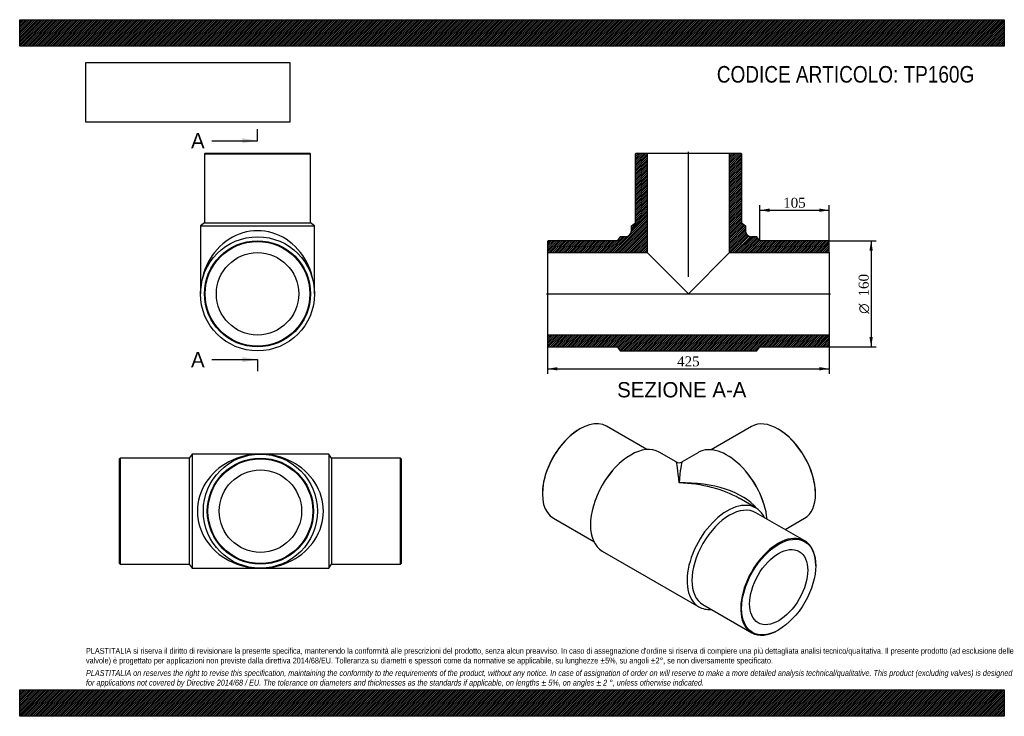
# Model space of a CAD drawing. Header units: millimetres. Extents: x 0 to 1485, y 0 to 1050.
import ezdxf
from ezdxf.enums import TextEntityAlignment as Align
from ezdxf.lldxf.tags import DXFTag

# ---------------------------------------------------------------- set-up
doc = ezdxf.new("R2010")
doc.units = ezdxf.units.MM
doc.header["$LTSCALE"] = 5
for name, color, linetype in [('Default', 7, 'Continuous'), ('DV4_Default', 7, 'Continuous'), ('TP160G', 7, 'Continuous')]:
    doc.layers.add(name, color=color, linetype=linetype)
doc.styles.add('SEACAD_Solid_Edge_ANSI', font='seans.ttf')
doc.styles.add('SEACAD_Solid_Edge_ANSI1_Symbols', font='semeca1.ttf')
doc.styles.add('SEACAD_Times_New_Roman', font='times.ttf')
tags = doc.linetypes.add('CENTER2', pattern=[28.575, 19.05, -3.175, 3.175, -3.175]).pattern_tags.tags
tags[10:11] = [DXFTag(74, 4), DXFTag(75, 0), DXFTag(340, '0'), DXFTag(46, 0.0), DXFTag(50, 0.0), DXFTag(44, 0.0), DXFTag(45, 0.0)]
tags[8:9] = [DXFTag(74, 4), DXFTag(75, 0), DXFTag(340, '0'), DXFTag(46, 0.0), DXFTag(50, 0.0), DXFTag(44, 0.0), DXFTag(45, 0.0)]
tags[6:7] = [DXFTag(74, 4), DXFTag(75, 0), DXFTag(340, '0'), DXFTag(46, 0.0), DXFTag(50, 0.0), DXFTag(44, 0.0), DXFTag(45, 0.0)]
tags[4:5] = [DXFTag(74, 4), DXFTag(75, 0), DXFTag(340, '0'), DXFTag(46, 0.0), DXFTag(50, 0.0), DXFTag(44, 0.0), DXFTag(45, 0.0)]
doc.dimstyles.new('ANSImm', dxfattribs={"dimtxt": 15, "dimasz": 15, "dimexe": 7.5, "dimexo": 0, "dimgap": 3.75, "dimtad": 1, "dimdsep": 46, "dimtxsty": 'SEACAD_Times_New_Roman', "dimblk1": '_SE_FILLED', "dimblk2": '_SE_FILLED', "dimsah": 1, "dimcen": 7.5, "dimazin": 0, "dimtfac": 0.85, "dimtdec": 3, "dimtofl": 0, "dimtmove": 0, "dimatfit": 3, "dimfxl": 1, "dimarcsym": 0})
picture_1 = doc.add_image_def('image1.jpg', size_in_pixel=(4302, 1260))

# ---------------------------------------------------------------- blocks, each defined once
blk = doc.blocks.new('SE')
at = {"layer": 'TP160G', "color": 7, "linetype": 'Continuous'}
for p, q in [((151.5, 389.2), (150.5, 388.2)), ((150.5, 230.2), (150.5, 388.2)), ((151.5, 389.2), (151.5, 229.2)), ((255.5, 389.2), (151.5, 389.2)), ((260, 395.2), (255.5, 389.2)), ((255.5, 389.2), (255.5, 229.2)), ((260, 395.2), (260, 223.2)), ((363, 395.2), (260, 395.2)), ((466, 395.2), (363, 395.2)), ((466, 395.2), (466, 223.2)), ((470.5, 389.2), (466, 395.2)), ((470.5, 389.2), (470.5, 229.2)), ((574.5, 389.2), (470.5, 389.2)), ((574.5, 229.2), (574.5, 389.2)), ((575.5, 388.2), (574.5, 389.2)), ((575.5, 388.2), (575.5, 230.2)), ((150.5, 230.2), (151.5, 229.2)), ((151.5, 229.2), (255.5, 229.2)), ((255.5, 229.2), (260, 223.2)), ((260, 223.2), (363, 223.2)), ((363, 223.2), (466, 223.2)), ((466, 223.2), (470.5, 229.2)), ((470.5, 229.2), (574.5, 229.2)), ((574.5, 229.2), (575.5, 230.2))]:
    blk.add_line(p, q, dxfattribs=at)
for radius in [86, 80, 79, 62.1]:
    blk.add_circle((363, 309.2), radius, dxfattribs=at)
for major_axis in [(95, 0), (-95, 0)]:
    blk.add_ellipse((363, 309.2), major_axis=major_axis, ratio=0.905263, start_param=1.570796, end_param=4.712389, dxfattribs=at)
blk = doc.blocks.new('SE1')
at = {"layer": 'TP160G', "color": 7, "linetype": 'Continuous'}
for p, q in [((844.9, 433.2), (844.2, 432.8)), ((945.9, 402), (884.9, 437.2)), ((1103.7, 436.9), (1042.7, 401.8)), ((1144.4, 432.6), (1143.7, 433)), ((990, 383.4), (964.6, 398.1)), ((1023.9, 397.8), (999, 383.4)), ((895.4, 371.8), (894.1, 370.3)), ((1094.5, 370.1), (1093.2, 371.6)), ((788.3, 336), (788.3, 335.2)), ((1110.3, 314), (1085, 328.6)), ((1200.2, 335), (1200.2, 335.8)), ((867.4, 324.1), (866.8, 322.2)), ((1121.8, 322), (1121.2, 323.9)), ((804.9, 298.6), (865.9, 263.4)), ((1184, 264.5), (1110.5, 306.9)), ((1154.5, 281.5), (1183.7, 298.4)), ((878.6, 249.1), (1024.3, 165)), ((1200.6, 227), (1200.6, 227.8)), ((1030.5, 168.4), (1104, 125.9)), ((1144, 129.9), (1144.7, 130.3))]:
    blk.add_line(p, q, dxfattribs=at)
blk.add_arc((994.5, 391.2), 9, 240.478, 299.8864, dxfattribs=at)
for centre, major_axis, ratio, start_param, end_param in [((844.9, 367.9), (40, 69.3), 0.57735, 0, 3.141593), ((1143.7, 367.7), (-40, 69.3), 0.57735, 3.141593, 6.283185), ((844.2, 368.3), (-39.5, -68.4), 0.57735, 3.926991, 5.497787), ((1144.4, 368.1), (39.5, -68.4), 0.57735, 0.785398, 2.356194), ((921.6, 323.6), (-43, -74.5), 0.57735, 3.141593, 6.283185), ((1066.9, 323.4), (-43, 74.5), 0.57735, 4.050996, 6.283185), ((994.5, 281.5), (4.6, -101.9), 0.042918, 2.328758, 3.114157), ((994.5, 281.5), (-4.6, -101.9), 0.042918, 3.169029, 3.954427), ((918.5, 325.4), (-40, -69.3), 0.57735, 4.372552, 5.052226), ((1070.1, 325.2), (-40, 69.3), 0.57735, 4.372552, 5.052226), ((994.5, 281.5), (-128, -5.3), 0.547996, 3.532857, 4.689898), ((994.5, 281.5), (-128, 5.3), 0.547996, 3.949482, 4.73488), ((1067.3, 239.5), (-43, -74.5), 0.57735, 2.765842, 6.283185), ((1070.5, 237.6), (-40, -69.3), 0.57735, 3.141593, 6.283185), ((1144, 195.2), (-40, -69.3), 0.57735, 2.356194, 6.283185), ((1067.3, 239.5), (-43, -74.5), 0.57735, 0, 0.37575), ((1144, 195.2), (-40, -69.3), 0.57735, 0, 0.785398)]:
    blk.add_ellipse(centre, major_axis=major_axis, ratio=ratio, start_param=start_param, end_param=end_param, dxfattribs=at)
for major_axis in [(39.5, 68.4), (-31, -53.8)]:
    blk.add_ellipse((1144.7, 194.8), major_axis=major_axis, ratio=0.57735, dxfattribs=at)
blk = doc.blocks.new('SE2')
at = {"layer": 'TP160G', "color": 7, "linetype": 'Continuous'}
for p, q in [((279.7, 848.8), (278.7, 847.8)), ((278.7, 847.8), (438.7, 847.8)), ((278.7, 847.8), (278.7, 743.8)), ((279.7, 848.8), (437.7, 848.8)), ((438.7, 847.8), (437.7, 848.8)), ((438.7, 743.8), (438.7, 847.8)), ((278.7, 743.8), (272.7, 739.3)), ((278.7, 743.8), (438.7, 743.8)), ((444.7, 739.3), (438.7, 743.8)), ((272.7, 739.3), (444.7, 739.3)), ((272.7, 739.3), (272.7, 636.8)), ((444.7, 636.8), (444.7, 739.3))]:
    blk.add_line(p, q, dxfattribs=at)
for radius in [86, 80, 79, 62.1]:
    blk.add_circle((358.7, 636.8), radius, dxfattribs=at)
blk.add_ellipse((358.7, 636.8), major_axis=(0, -95), ratio=0.905263, start_param=1.570796, end_param=4.712389, dxfattribs=at)
blk = doc.blocks.new('SE4')
at = {"color": 7, "linetype": 'Continuous', "style": 'SEACAD_Solid_Edge_ANSI'}
blk.add_text('A', height=23, dxfattribs=at).set_placement((258.4, 879.1), align=Align.TOP_LEFT)
blk = doc.blocks.new('SE5')
at = {"color": 7, "linetype": 'Continuous', "style": 'SEACAD_Solid_Edge_ANSI'}
blk.add_text('A', height=23, dxfattribs=at).set_placement((258.4, 549.1), align=Align.TOP_LEFT)
blk = doc.blocks.new('SEANNOT_GROUP')
at = {"linetype": 'Continuous'}
blk.add_hatch(color=7, dxfattribs=at).paths.add_polyline_path([(335.7, 863.8), (358.7, 867.6), (335.7, 871.5)])
at = {"color": 7, "linetype": 'Continuous'}
blk.add_lwpolyline([(289.7, 867.6), (358.7, 867.6)], dxfattribs=at)
blk = doc.blocks.new('SEANNOT_GROUP1')
at = {"linetype": 'Continuous'}
blk.add_hatch(color=7, dxfattribs=at).paths.add_polyline_path([(335.7, 533.8), (358.7, 537.6), (335.7, 541.5)])
at = {"color": 7, "linetype": 'Continuous'}
blk.add_lwpolyline([(289.7, 537.6), (358.7, 537.6)], dxfattribs=at)
blk = doc.blocks.new('SE3')
at = {"layer": 'Default', "color": 7, "linetype": 'CENTER2'}
for p, q in [((358.7, 867.6), (358.7, 884.9)), ((358.7, 537.6), (358.7, 520.4))]:
    blk.add_line(p, q, dxfattribs=at)
at = {"layer": 'Default', "color": 7, "linetype": 'CENTER2', "const_width": 0.0001}
blk.add_lwpolyline([(358.7, 867.6), (358.7, 537.6)], dxfattribs=at)
at = {"layer": 'Default'}
for name in ['SE4', 'SEANNOT_GROUP', 'SE5', 'SEANNOT_GROUP1']:
    blk.add_blockref(name, (0, 0), dxfattribs=at)
blk = doc.blocks.new('SE6')
at = {"layer": 'TP160G', "linetype": 'Continuous'}
h = blk.add_hatch(dxfattribs=at)
h.set_pattern_fill('LINE', scale=0.629921, angle=45, style=0)
edge = h.paths.add_edge_path()
edge.add_line((928.6, 743.8), (922.6, 739.3))
edge.add_line((922.6, 739.3), (922.6, 731.8))
edge.add_arc((913.6, 731.8), 9, 270, 360, ccw=False)
edge.add_line((913.6, 722.8), (905.6, 722.8))
edge.add_line((905.6, 722.8), (901.1, 716.8))
edge.add_line((901.1, 716.8), (797.1, 716.8))
edge.add_line((797.1, 716.8), (796.1, 715.8))
edge.add_line((796.1, 715.8), (796.1, 698.9))
edge.add_line((796.1, 698.9), (946.5, 698.9))
edge.add_line((946.5, 698.9), (946.5, 848.8))
edge.add_line((946.5, 848.8), (929.6, 848.8))
edge.add_line((929.6, 848.8), (928.6, 847.8))
edge.add_line((928.6, 847.8), (928.6, 743.8))
h = blk.add_hatch(dxfattribs=at)
h.set_pattern_fill('LINE', scale=0.629921, angle=45, style=0)
edge = h.paths.add_edge_path()
edge.add_line((1088.6, 743.8), (1088.6, 847.8))
edge.add_line((1088.6, 847.8), (1087.6, 848.8))
edge.add_line((1087.6, 848.8), (1070.7, 848.8))
edge.add_line((1070.7, 848.8), (1070.7, 698.9))
edge.add_line((1070.7, 698.9), (1221.1, 698.9))
edge.add_line((1221.1, 698.9), (1221.1, 715.8))
edge.add_line((1221.1, 715.8), (1220.1, 716.8))
edge.add_line((1220.1, 716.8), (1116.1, 716.8))
edge.add_line((1116.1, 716.8), (1111.6, 722.8))
edge.add_line((1111.6, 722.8), (1103.6, 722.8))
edge.add_arc((1103.6, 731.8), 9, 180, 270, ccw=False)
edge.add_line((1094.6, 731.8), (1094.6, 739.3))
edge.add_line((1094.6, 739.3), (1088.6, 743.8))
h = blk.add_hatch(dxfattribs=at)
h.set_pattern_fill('LINE', scale=0.629921, angle=45, style=0)
h.paths.add_polyline_path([(1221.1, 557.8), (1221.1, 574.7), (796.1, 574.7), (796.1, 557.8), (797.1, 556.8), (901.1, 556.8), (905.6, 550.8), (1111.6, 550.8), (1116.1, 556.8), (1220.1, 556.8)])
at = {"layer": 'DV4_Default', "color": 7, "linetype": 'CENTER2'}
for p, q in [((1008.6, 662.6), (1008.6, 850.6)), ((794.3, 636.8), (1222.8, 636.8))]:
    blk.add_line(p, q, dxfattribs=at)
at = {"layer": 'TP160G', "color": 7, "linetype": 'Continuous'}
for p, q in [((928.6, 847.8), (929.6, 848.8)), ((928.6, 743.8), (928.6, 847.8)), ((929.6, 848.8), (946.5, 848.8)), ((946.5, 848.8), (1070.7, 848.8)), ((946.5, 848.8), (946.5, 698.9)), ((1070.7, 848.8), (1087.6, 848.8)), ((1070.7, 698.9), (1070.7, 848.8)), ((1087.6, 848.8), (1088.6, 847.8)), ((1088.6, 847.8), (1088.6, 743.8)), ((922.6, 739.3), (928.6, 743.8)), ((1088.6, 743.8), (1094.6, 739.3)), ((922.6, 731.8), (922.6, 739.3)), ((1094.6, 739.3), (1094.6, 731.8)), ((796.1, 715.8), (797.1, 716.8)), ((796.1, 715.8), (796.1, 698.9)), ((901.1, 716.8), (797.1, 716.8)), ((905.6, 722.8), (901.1, 716.8)), ((913.6, 722.8), (905.6, 722.8)), ((1111.6, 722.8), (1103.6, 722.8)), ((1116.1, 716.8), (1111.6, 722.8)), ((1220.1, 716.8), (1116.1, 716.8)), ((1220.1, 716.8), (1221.1, 715.8)), ((1221.1, 698.9), (1221.1, 715.8)), ((796.1, 698.9), (796.1, 574.7)), ((796.1, 698.9), (946.5, 698.9)), ((946.5, 698.9), (1008.6, 636.8)), ((1008.6, 636.8), (1070.7, 698.9)), ((1070.7, 698.9), (1221.1, 698.9)), ((1221.1, 698.9), (1221.1, 574.7)), ((1221.1, 574.7), (796.1, 574.7)), ((796.1, 574.7), (796.1, 557.8)), ((1221.1, 557.8), (1221.1, 574.7)), ((797.1, 556.8), (796.1, 557.8)), ((797.1, 556.8), (901.1, 556.8)), ((901.1, 556.8), (905.6, 550.8)), ((905.6, 550.8), (1111.6, 550.8)), ((1111.6, 550.8), (1116.1, 556.8)), ((1116.1, 556.8), (1220.1, 556.8)), ((1221.1, 557.8), (1220.1, 556.8))]:
    blk.add_line(p, q, dxfattribs=at)
for centre, start, end in [((913.6, 731.8), 270, 0), ((1103.6, 731.8), 180, 270)]:
    blk.add_arc(centre, 9, start, end, dxfattribs=at)
blk = doc.blocks.new('DMBLK324')
at = {"layer": 'Default', "linetype": 'Continuous'}
for points in [[(811.1, 521.3), (811.1, 526.3), (796.1, 523.8)], [(1206.1, 521.3), (1221.1, 523.8), (1206.1, 526.3)]]:
    blk.add_hatch(color=7, dxfattribs=at).paths.add_polyline_path(points)
at = {"layer": 'Default', "color": 7, "linetype": 'Continuous'}
for p, q in [((796.1, 574.7), (796.1, 516.3)), ((1221.1, 574.7), (1221.1, 516.3)), ((796.1, 523.8), (1221.1, 523.8))]:
    blk.add_line(p, q, dxfattribs=at)
at = {"layer": 'Default', "color": 7, "linetype": 'Continuous', "style": 'SEACAD_Times_New_Roman'}
blk.add_text('425', height=15, dxfattribs=at).set_placement((991.5, 542.5), align=Align.TOP_LEFT)
blk = doc.blocks.new('_SE_FILLED')
at = {"color": 0}
blk.add_line((0, 0), (-1, 0), dxfattribs=at)
blk.add_solid([(0, 0), (-1, -0.1665), (-1, 0.1665), (0, 0)], dxfattribs=at)
blk = doc.blocks.new('DMBLK325')
at = {"layer": 'Default', "linetype": 'Continuous'}
for points in [[(1131.1, 765.3), (1116.1, 762.8), (1131.1, 760.3)], [(1206.1, 765.3), (1206.1, 760.3), (1221.1, 762.8)]]:
    blk.add_hatch(color=7, dxfattribs=at).paths.add_polyline_path(points)
at = {"layer": 'Default', "color": 7, "linetype": 'Continuous'}
for p, q in [((1116.1, 716.8), (1116.1, 770.3)), ((1116.1, 762.8), (1221.1, 762.8)), ((1221.1, 707.4), (1221.1, 770.3))]:
    blk.add_line(p, q, dxfattribs=at)
at = {"layer": 'Default', "color": 7, "linetype": 'Continuous', "style": 'SEACAD_Times_New_Roman'}
blk.add_text('105', height=15, dxfattribs=at).set_placement((1151.5, 781.6), align=Align.TOP_LEFT)
blk = doc.blocks.new('GDimGGroup')
at = {"layer": 'Default', "linetype": 'Continuous'}
for points in [[(1286.6, 701.8), (1284.1, 716.8), (1281.6, 701.8)], [(1286.6, 571.8), (1281.6, 571.8), (1284.1, 556.8)]]:
    blk.add_hatch(color=7, dxfattribs=at).paths.add_polyline_path(points)
at = {"layer": 'Default', "color": 7, "linetype": 'Continuous'}
for p, q in [((1220.1, 716.8), (1291.6, 716.8)), ((1284.1, 716.8), (1284.1, 556.8)), ((1220.1, 556.8), (1291.6, 556.8))]:
    blk.add_line(p, q, dxfattribs=at)
for s, style, p in [('160', 'SEACAD_Times_New_Roman', (1265.4, 632.8)), ('O', 'SEACAD_Solid_Edge_ANSI1_Symbols', (1265.4, 606.7))]:
    blk.add_text(s, height=15, rotation=90, dxfattribs=dict(at, style=style)).set_placement(p, align=Align.TOP_LEFT)

msp = doc.modelspace()

# ---------------------------------------------------------------- hatches: boundary and pattern name
at = {"layer": 'Default', "linetype": 'Continuous'}
h = msp.add_hatch(dxfattribs=at)
h.set_pattern_fill('LINE', scale=0.629921, angle=45, style=0)
h.paths.add_polyline_path([(1485, 1010), (1485, 1050), (0, 1050), (0, 1010)])
for points in [[(1485, 1010), (1485, 1050), (0, 1050), (0, 1010)], [(1485, 0), (1485, 40), (0, 40), (0, 0)]]:
    msp.add_hatch(color=7, dxfattribs=at).paths.add_polyline_path(points)
h = msp.add_hatch(dxfattribs=at)
h.set_pattern_fill('LINE', scale=0.629921, angle=45, style=0)
h.paths.add_polyline_path([(1485, 0), (1485, 40), (0, 40), (0, 0)])

# ---------------------------------------------------------------- linework, layer by layer
at = {"layer": 'Default', "color": 7, "linetype": 'Continuous'}
for p, q in [((0, 1050), (1485, 1050)), ((0, 1010), (0, 1050)), ((1485, 1050), (1485, 1010)), ((1485, 1010), (0, 1010)), ((0, 40), (1485, 40)), ((0, 0), (0, 40)), ((1485, 40), (1485, 0)), ((1485, 0), (0, 0))]:
    msp.add_line(p, q, dxfattribs=at)

# ---------------------------------------------------------------- block references
at = {"layer": 'Default'}
for name in ['SE3', 'SE2', 'SE6', 'GDimGGroup', 'SE1', 'SE']:
    msp.add_blockref(name, (0, 0), dxfattribs=at)

# ---------------------------------------------------------------- texts
at = {"layer": 'Default', "color": 7, "linetype": 'Continuous', "style": 'SEACAD_Solid_Edge_ANSI'}
msp.add_text('SEZIONE A-A', height=23, dxfattribs=at).set_placement((901.122, 503.741), align=Align.TOP_LEFT)
at = {"layer": 'Default', "attachment_point": 1}
for s, insert, char_height, width in [('{\\fArial Narrow|b0||i0||c0|p34;\\C7;\\H25.;\\W1.;CODICE ARTICOLO: TP160G}', (1051.431, 980.168), 25, 415.34893), ("{\\fArial Narrow|b0||i0||c0|p34;\\C7;\\H8.75;\\W1.;PLASTITALIA si riserva il diritto di revisionare la presente specifica, mantenendo la conformità alle prescrizioni del prodotto, senza alcun preavviso. In caso di assegnazione d'ordine si riserva di compiere una più dettagliata analisi tecnico/qualitativa. Il presente prodotto (ad esclusione delle \\P}{\\fArial Narrow|b0||i0||c0|p34;\\C7;\\H8.75;\\W1.;valvole) è progettato per applicazioni non previste dalla direttiva 2014/68/EU. Tolleranza su diametri e spessori come da normative se applicabile, su lunghezze ±5%, su angoli ±2°, se non diversamente specificato.\\P}{\\fArial Narrow|b0||i0||c0|p34;\\C7;\\H2.5;\\W1.;   \\P}{\\fArial Narrow|b0||i1||c0|p34;\\C7;\\H8.75;\\W1.;PLASTITALIA on reserves the right to revise this specification, maintaining the conformity to the requirements of the product, without any notice. In case of assignation of order on will reserve to make a more detailed analysis technical/qualitative. This product (excluding valves) is designed \\P}{\\fArial Narrow|b0||i1||c0|p34;\\C7;\\H8.75;\\W1.;for applications not covered by Directive 2014/68 / EU. The tolerance on diameters and thicknesses as the standards if applicable, on lengths ± 5%, on angles ± 2 °, unless otherwise indicated.\\P}", (100, 103.012), 8.75, 1285)]:
    msp.add_mtext(s, dxfattribs=dict(at, insert=insert, char_height=char_height, width=width))

# ---------------------------------------------------------------- dimensions: what is measured, and where the dimension line sits
at = {"layer": 'Default', "color": 7, "linetype": 'Continuous'}
dim = msp.add_linear_dim(base=(1221.081, 762.816), p1=(1116.081, 716.835), p2=(1221.081, 707.385), text='\\A1;<>', dimstyle='ANSImm', dxfattribs=at)
dim.commit()
dim.dimension.update_dxf_attribs({"geometry": 'DMBLK325', "text_midpoint": (1168.581, 762.816), "dimtype": 160})
dim = msp.add_linear_dim(base=(796.081, 523.76), p1=(796.081, 574.735), p2=(1221.081, 574.735), angle=0, text='\\A1;<>', dimstyle='ANSImm', dxfattribs=at)
dim.commit()
dim.dimension.update_dxf_attribs({"geometry": 'DMBLK324', "text_midpoint": (1008.581, 523.76), "dimtype": 161})

# ---------------------------------------------------------------- pictures from other files: only their frames are drawn
image = msp.add_image(picture_1, insert=(100, 895.516), size_in_units=(307.286, 90))
image.dxf.flags = 7

doc.saveas('drawing.dxf')
